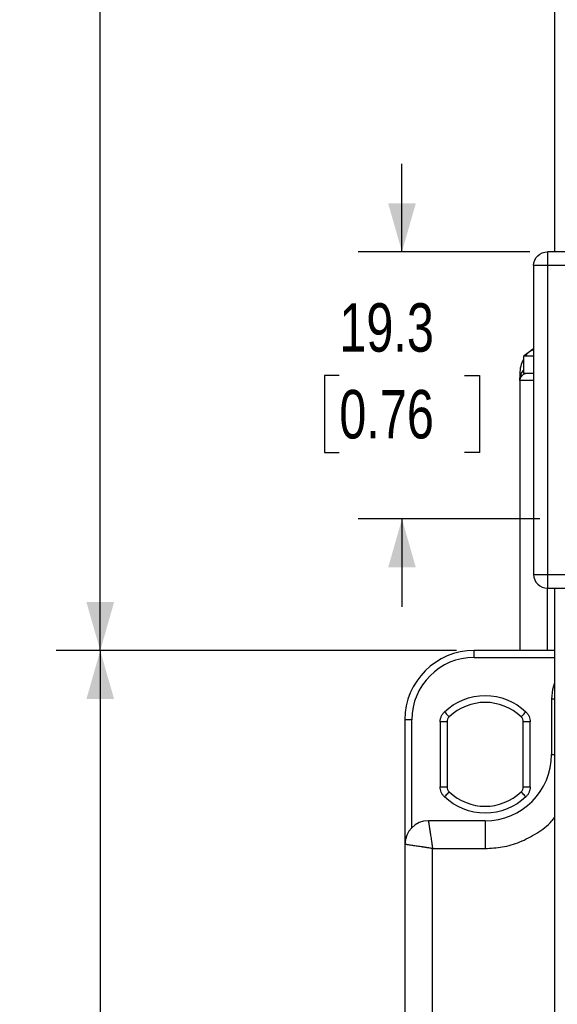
# Paper-space layout 'Catalog Drawing' of a CAD drawing. Header units: millimetres. Extents: x 101 to 432, y 0 to 279.
# Tile 2 of 7: x 101 to 139, y 111 to 182. Entities that reach past the tile are written whole.
import ezdxf

# ---------------------------------------------------------------- set-up
doc = ezdxf.new("R2010")
doc.units = ezdxf.units.MM
doc.layers.add('DIMENSIONS', color=140, linetype='Continuous')
doc.styles.add('SLDTEXTSTYLE0', font='TXT', dxfattribs={"width": 0.75})
doc.dimstyles.new('SLDDIMSTYLE0', dxfattribs={"dimtxt": 3.5, "dimasz": 3.5, "dimexe": 0, "dimexo": 0.0625, "dimgap": 0.875, "dimtad": 0, "dimtih": 1, "dimtoh": 1, "dimdec": 1, "dimrnd": 1e-09, "dimzin": 12, "dimdsep": 46, "dimtxsty": 'SLDTEXTSTYLE0', "dimsah": 1, "dimcen": 0.09, "dimadec": 0, "dimazin": 3, "dimtfac": 1, "dimtdec": 1, "dimtmove": 0, "dimatfit": 0, "dimfxl": 0, "dimfrac": 2, "dimtolj": 1, "dimtzin": 12, "dimarcsym": 0})
doc.dimstyles.new('SLDDIMSTYLE1', dxfattribs={"dimtxt": 3.5, "dimasz": 3.5, "dimexe": 0, "dimexo": 0.0625, "dimgap": 0.875, "dimtad": 0, "dimtih": 1, "dimtoh": 1, "dimdec": 1, "dimrnd": 1e-09, "dimzin": 4, "dimdsep": 46, "dimtxsty": 'SLDTEXTSTYLE0', "dimsah": 1, "dimcen": 0.09, "dimadec": 0, "dimazin": 1, "dimtfac": 1, "dimtdec": 1, "dimtofl": 0, "dimtmove": 0, "dimatfit": 3, "dimfxl": 0, "dimfrac": 2, "dimtolj": 1, "dimtzin": 12, "dimarcsym": 0})
doc.dimstyles.new('SLDDIMSTYLE2', dxfattribs={"dimtxt": 3.5, "dimasz": 3.5, "dimexe": 0, "dimexo": 0.0625, "dimgap": 0.875, "dimtad": 0, "dimtih": 1, "dimtoh": 1, "dimdec": 1, "dimrnd": 1e-09, "dimzin": 12, "dimdsep": 46, "dimtxsty": 'SLDTEXTSTYLE0', "dimsah": 1, "dimcen": 0.09, "dimadec": 0, "dimazin": 3, "dimtfac": 1, "dimtdec": 1, "dimtofl": 0, "dimtmove": 0, "dimatfit": 3, "dimfxl": 0, "dimfrac": 2, "dimtolj": 1, "dimtzin": 12, "dimarcsym": 0})

# ---------------------------------------------------------------- blocks, each defined once
blk = doc.blocks.new('_D_18')
at = {"layer": 'DIMENSIONS'}
for p, q in [((132.18, 136.802), (103.274, 136.802)), ((106.449, 136.802), (106.449, 102.596)), ((101.923, 96.275), (100.857, 96.275)), ((100.857, 96.275), (100.857, 90.719)), ((110.974, 96.275), (112.041, 96.275)), ((112.041, 96.275), (112.041, 90.719)), ((100.857, 90.719), (101.923, 90.719)), ((112.041, 90.719), (110.974, 90.719)), ((106.449, 55.802), (106.449, 90.008)), ((136.93, 55.802), (103.274, 55.802))]:
    blk.add_line(p, q, dxfattribs=at)
for points in [[(106.449, 136.802), (105.449, 133.302), (107.449, 133.302)], [(106.449, 55.802), (107.449, 59.302), (105.449, 59.302)]]:
    blk.add_solid(points, dxfattribs=at)
at = {"layer": 'DIMENSIONS', "char_height": 3.5, "attachment_point": 1, "style": 'SLDTEXTSTYLE0'}
for s, insert in [('81.0', (101.923, 101.498)), ('3.19', (101.923, 95.231))]:
    blk.add_mtext(s, dxfattribs=dict(at, insert=insert))
blk = doc.blocks.new('_D_19')
at = {"layer": 'DIMENSIONS'}
for p, q in [((164.25, 122.742), (164.25, 42.625)), ((134.25, 62.742), (134.25, 42.625)), ((134.25, 45.8), (140.658, 45.8)), ((144.725, 45.773), (143.658, 45.773)), ((143.658, 45.773), (143.658, 40.217)), ((153.776, 45.773), (154.842, 45.773)), ((154.842, 45.773), (154.842, 40.217)), ((164.25, 45.8), (157.843, 45.8)), ((143.658, 40.217), (144.725, 40.217)), ((154.842, 40.217), (153.776, 40.217))]:
    blk.add_line(p, q, dxfattribs=at)
for points in [[(134.25, 45.8), (137.75, 44.8), (137.75, 46.8)], [(164.25, 45.8), (160.75, 46.8), (160.75, 44.8)]]:
    blk.add_solid(points, dxfattribs=at)
at = {"layer": 'DIMENSIONS', "char_height": 3.5, "attachment_point": 1, "style": 'SLDTEXTSTYLE0'}
for s, insert in [('30.0', (144.725, 50.996)), ('1.18', (144.725, 44.729))]:
    blk.add_mtext(s, dxfattribs=dict(at, insert=insert))
blk = doc.blocks.new('_D_23')
at = {"layer": 'DIMENSIONS'}
for p, q in [((128.242, 165.602), (128.242, 171.952)), ((137.48, 165.602), (125.067, 165.602)), ((123.716, 156.663), (122.65, 156.663)), ((122.65, 156.663), (122.65, 151.106)), ((132.767, 156.663), (133.834, 156.663)), ((133.834, 156.663), (133.834, 151.106)), ((122.65, 151.106), (123.716, 151.106)), ((133.834, 151.106), (132.767, 151.106)), ((138.19, 146.302), (125.067, 146.302)), ((128.242, 146.302), (128.242, 139.952))]:
    blk.add_line(p, q, dxfattribs=at)
for points in [[(128.242, 165.602), (129.242, 169.102), (127.242, 169.102)], [(128.242, 146.302), (127.242, 142.802), (129.242, 142.802)]]:
    blk.add_solid(points, dxfattribs=at)
at = {"layer": 'DIMENSIONS', "char_height": 3.5, "attachment_point": 1, "style": 'SLDTEXTSTYLE0'}
for s, insert in [('19.3', (123.716, 161.885)), ('0.76', (123.716, 155.618))]:
    blk.add_mtext(s, dxfattribs=dict(at, insert=insert))
blk = doc.blocks.new('_D_24')
at = {"layer": 'DIMENSIONS'}
for p, q in [((137.98, 245.602), (103.274, 245.602)), ((106.449, 245.602), (106.449, 197.496)), ((101.923, 191.175), (100.857, 191.175)), ((100.857, 191.175), (100.857, 185.619)), ((110.974, 191.175), (112.041, 191.175)), ((112.041, 191.175), (112.041, 185.619)), ((100.857, 185.619), (101.923, 185.619)), ((112.041, 185.619), (110.974, 185.619)), ((106.449, 136.802), (106.449, 184.908)), ((132.18, 136.802), (103.274, 136.802))]:
    blk.add_line(p, q, dxfattribs=at)
for points in [[(106.449, 245.602), (105.449, 242.102), (107.449, 242.102)], [(106.449, 136.802), (107.449, 140.302), (105.449, 140.302)]]:
    blk.add_solid(points, dxfattribs=at)
at = {"layer": 'DIMENSIONS', "char_height": 3.5, "attachment_point": 1, "style": 'SLDTEXTSTYLE0'}
for s, insert in [('108.8', (100.63, 196.398)), ('4.28', (101.923, 190.131))]:
    blk.add_mtext(s, dxfattribs=dict(at, insert=insert))

psp = doc.layouts.new('Catalog Drawing')

# ---------------------------------------------------------------- linework, layer by layer
at = {"color": 7, "linetype": 'Continuous', "lineweight": 25}
for p, q in [((139.25, 245.602), (139.25, 165.602)), ((138.75, 165.602), (138.75, 164.602)), ((154.35, 165.602), (138.75, 165.602)), ((137.75, 164.602), (137.75, 142.302)), ((138.75, 164.602), (137.75, 164.602)), ((138.75, 164.602), (138.75, 142.302)), ((154.35, 164.602), (138.75, 164.602)), ((137.01, 158.052), (137.01, 156.802)), ((137.72, 158.052), (137.01, 158.052)), ((136.75, 156.802), (136.84, 156.802)), ((136.75, 156.802), (136.75, 156.302)), ((137.75, 156.802), (137.01, 156.802)), ((136.75, 156.302), (136.75, 136.802)), ((137.75, 142.302), (138.75, 142.302)), ((138.75, 142.302), (142.406, 142.302)), ((138.75, 142.302), (138.75, 141.302)), ((138.75, 141.302), (142.406, 141.302)), ((139.25, 141.302), (139.25, 85.602)), ((133.45, 136.302), (133.45, 136.802)), ((139.25, 136.802), (133.45, 136.802)), ((139.05, 133.302), (139.05, 129.302)), ((128.45, 131.802), (128.45, 122.802)), ((128.95, 131.802), (128.45, 131.802)), ((131, 131.647), (131, 126.957)), ((131.5, 131.647), (131, 131.647)), ((131.5, 131.647), (131.5, 126.957)), ((137, 126.957), (137, 131.647)), ((137.5, 131.647), (137, 131.647)), ((137.5, 126.957), (137.5, 131.647)), ((131, 126.957), (131.5, 126.957)), ((137, 126.957), (137.5, 126.957)), ((134.25, 124.502), (130.15, 124.502)), ((134.25, 124.502), (134.25, 122.502)), ((128.45, 122.802), (128.45, 75.802)), ((130.45, 76.102), (130.45, 122.502)), ((130.45, 122.502), (134.25, 122.502))]:
    psp.add_line(p, q, dxfattribs=at)
at = {"color": 8, "linetype": 'Continuous', "lineweight": 25}
for p, q in [((137.01, 157.825), (137.008, 157.826)), ((136.84, 156.802), (137.01, 157.023)), ((137.75, 156.302), (136.75, 156.302)), ((138.75, 136.802), (138.75, 141.302)), ((133.45, 136.302), (139.25, 136.302)), ((139.05, 133.302), (139.25, 133.302)), ((128.95, 124.006), (128.95, 131.802)), ((139.05, 129.302), (139.25, 129.302))]:
    psp.add_line(p, q, dxfattribs=at)
at = {"color": 7, "linetype": 'Continuous', "lineweight": 25, "flags": 128}
for points in [[(139.25, 134.468), (139.118, 133.985), (139.05, 133.302)], [(131.308, 132.369), (131.376, 132.298), (131.441, 132.231), (131.5, 132.168), (131.553, 132.114), (131.596, 132.069), (131.628, 132.035), (131.648, 132.015), (131.654, 132.008)], [(136.847, 132.008), (136.853, 132.015), (136.873, 132.035), (136.905, 132.069), (136.948, 132.114), (137, 132.168), (137.06, 132.231), (137.125, 132.298), (137.193, 132.369)], [(131.654, 126.596), (131.648, 126.589), (131.628, 126.569), (131.596, 126.535), (131.553, 126.49), (131.5, 126.436), (131.441, 126.373), (131.376, 126.306), (131.308, 126.235)], [(137.193, 126.235), (137.125, 126.306), (137.06, 126.373), (137, 126.436), (136.948, 126.49), (136.905, 126.535), (136.873, 126.569), (136.853, 126.589), (136.847, 126.596)]]:
    psp.add_lwpolyline(points, dxfattribs=at)
at = {"color": 7, "linetype": 'Continuous', "lineweight": 25}
for centre, radius, start, end in [((139.187, 155.48), 3.37, 115.77629, 130.2375), ((138.918, 156.802), 2.168, 151.80699, 180), ((137.25, 156.302), 0.5, 90, 180), ((136.54, 156.703), 0.316, 331.47542, 18.31657), ((138.75, 142.302), 1, 180, 270), ((133.45, 131.802), 5, 90, 180), ((134.25, 129.302), 3.75, 46.18694, 133.81306), ((132, 131.647), 0.5, 133.81306, 180), ((136.5, 131.647), 0.5, 0, 46.18694), ((134.25, 129.302), 4.8, 270, 0), ((132, 126.957), 0.5, 180, 226.18694), ((134.25, 129.302), 3.75, 226.18694, 313.81306), ((136.5, 126.957), 0.5, 313.81306, 0), ((130.15, 122.802), 1.7, 90, 180)]:
    psp.add_arc(centre, radius, start, end, dxfattribs=at)
for points, knots in [([(137.75, 164.602), (137.75, 164.864), (137.858, 165.124), (138.228, 165.494), (138.489, 165.602), (138.75, 165.602)], [0, 0, 0, 0, 0.5, 0.5, 1, 1, 1, 1]), ([(137.21, 158.128), (137.286, 158.228), (137.413, 158.396), (137.653, 158.546), (137.75, 158.607)], [0, 0, 0, 0, 0.595793, 1, 1, 1, 1]), ([(136.75, 156.302), (136.751, 156.337), (136.752, 156.401), (136.761, 156.485), (136.775, 156.579), (136.798, 156.683), (136.826, 156.764), (136.84, 156.802)], [0, 0, 0, 0, 0.207906, 0.374187, 0.498842, 0.764799, 1, 1, 1, 1]), ([(137.75, 156.802), (137.73, 156.802), (137.629, 156.802), (137.49, 156.802), (137.301, 156.802), (137.27, 156.802), (137.25, 156.802)], [0, 0, 0, 0, 0.062534, 0.307011, 0.55106, 1, 1, 1, 1]), ([(131.308, 132.369), (132.099, 133.128), (133.154, 133.552), (135.347, 133.552), (136.401, 133.128), (137.193, 132.369)], [0, 0, 0, 0, 0.5, 0.5, 1, 1, 1, 1]), ([(131, 131.647), (131.001, 131.681), (131.003, 131.748), (131.019, 131.847), (131.044, 131.945), (131.09, 132.071), (131.17, 132.221), (131.262, 132.319), (131.308, 132.369)], [0, 0, 0, 0, 0.125158, 0.249407, 0.374027, 0.500285, 0.749412, 1, 1, 1, 1]), ([(137.193, 132.369), (137.216, 132.345), (137.263, 132.297), (137.324, 132.217), (137.377, 132.131), (137.436, 132.01), (137.489, 131.849), (137.497, 131.715), (137.5, 131.647)], [0, 0, 0, 0, 0.125158, 0.249407, 0.374027, 0.500285, 0.749412, 1, 1, 1, 1]), ([(131.308, 126.235), (131.284, 126.259), (131.237, 126.307), (131.177, 126.387), (131.123, 126.473), (131.065, 126.594), (131.012, 126.755), (131.004, 126.889), (131, 126.957)], [0, 0, 0, 0, 0.1251576, 0.2494069, 0.3740267, 0.5002846, 0.7494122, 1, 1, 1, 1]), ([(137.5, 126.957), (137.499, 126.923), (137.498, 126.856), (137.482, 126.757), (137.457, 126.659), (137.41, 126.533), (137.331, 126.383), (137.239, 126.285), (137.193, 126.235)], [0, 0, 0, 0, 0.125158, 0.249407, 0.374027, 0.500285, 0.749412, 1, 1, 1, 1]), ([(137.193, 126.235), (136.401, 125.476), (135.347, 125.052), (133.154, 125.052), (132.099, 125.476), (131.308, 126.235)], [0, 0, 0, 0, 0.5, 0.5, 1, 1, 1, 1]), ([(130.15, 124.502), (130.15, 124.501), (130.151, 124.499), (130.153, 124.485), (130.157, 124.461), (130.162, 124.428), (130.168, 124.385), (130.176, 124.331), (130.186, 124.268), (130.197, 124.195), (130.209, 124.112), (130.223, 124.019), (130.246, 123.864), (130.284, 123.613), (130.329, 123.313), (130.37, 123.036), (130.407, 122.79), (130.435, 122.604), (130.45, 122.502)], [0, 0, 0, 0, 0.0429731, 0.0864016, 0.1302902, 0.1746435, 0.219466, 0.2647618, 0.3105351, 0.3567901, 0.4035305, 0.4507602, 0.4984829, 0.6217637, 0.7588026, 0.8214851, 0.901889, 1, 1, 1, 1]), ([(130.45, 122.502), (130.404, 122.509), (130.316, 122.522), (130.188, 122.541), (130.072, 122.559), (129.967, 122.574), (129.873, 122.589), (129.79, 122.601), (129.604, 122.629), (129.339, 122.669), (129.057, 122.711), (128.853, 122.742), (128.705, 122.764), (128.59, 122.781), (128.509, 122.793), (128.459, 122.801), (128.453, 122.802), (128.45, 122.802)], [0, 0, 0, 0, 0.044253, 0.085249, 0.122988, 0.157469, 0.188692, 0.216657, 0.241364, 0.378405, 0.501714, 0.588787, 0.674218, 0.758029, 0.840245, 0.920893, 1, 1, 1, 1])]:
    psp.add_open_spline(points, degree=3, knots=knots, dxfattribs=at)
psp.add_open_spline([(133.45, 136.302), (130.967, 136.302), (128.95, 134.286), (128.95, 131.802)], degree=3, dxfattribs=at)
at = {"color": 8, "linetype": 'Continuous', "lineweight": 25}
psp.add_open_spline([(134.25, 122.502), (134.665, 122.524), (135.519, 122.57), (136.79, 122.945), (137.994, 123.585), (138.836, 124.203), (139.188, 124.65), (139.25, 124.73)], degree=3, knots=[0, 0, 0, 0, 0.220463, 0.454131, 0.697514, 0.946062, 1, 1, 1, 1], dxfattribs=at)

# ---------------------------------------------------------------- dimensions: what is measured, and where the dimension line sits
at = {"layer": 'DIMENSIONS'}
for base, p1, p2, dimstyle, picture, middle in [((106.449, 245.602), (133.45, 136.802), (139.25, 245.602), 'SLDDIMSTYLE2', '_D_24', (106.449, 191.202)), ((128.242, 146.302), (138.75, 165.602), (139.46, 146.302), 'SLDDIMSTYLE0', '_D_23', (128.242, 156.689)), ((106.449, 136.802), (138.2, 55.802), (133.45, 136.802), 'SLDDIMSTYLE1', '_D_18', (106.449, 96.302))]:
    dim = psp.add_linear_dim(base=base, p1=p1, p2=p2, angle=90, dimstyle=dimstyle, dxfattribs=at)
    dim.commit()
    dim.dimension.update_dxf_attribs({"geometry": picture, "text_midpoint": middle, "dimtype": 160})
dim = psp.add_linear_dim(base=(164.25, 45.8), p1=(134.25, 64.012), p2=(164.25, 124.012), dimstyle='SLDDIMSTYLE1', dxfattribs=at)
dim.commit()
dim.dimension.update_dxf_attribs({"geometry": '_D_19', "text_midpoint": (149.25, 45.8), "dimtype": 160})

doc.saveas('drawing.dxf')
